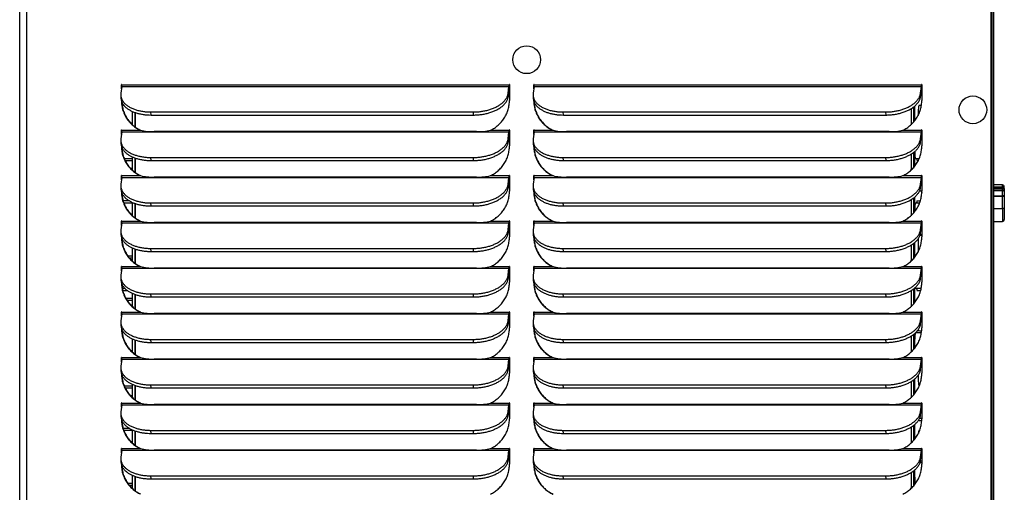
# Model space of a CAD drawing. Extents: x 737 to 849, y -111 to -28.
# Tile 13 of 19: x 785 to 800, y -62 to -55. Entities that reach past the tile are written whole.
import ezdxf

# ---------------------------------------------------------------- set-up
doc = ezdxf.new("R2010")
doc.units = 0
doc.header["$LTSCALE"] = 4
doc.header["$MEASUREMENT"] = 0
doc.layers.get('0').update_dxf_attribs({"linetype": 'CONTINUOUS'})
doc.styles.add('ROMANS', font='romans.shx')

msp = doc.modelspace()

# ---------------------------------------------------------------- linework, layer by layer
for p, q in [((799.66, -77.132), (799.66, -41.704)), ((799.665, -77.132), (799.665, -41.704)), ((799.674, -76.481), (799.674, -41.868)), ((799.7, -41.868), (799.7, -76.451)), ((799.665, -76.481), (799.665, -42.079)), ((799.67, -76.481), (799.67, -42.079)), ((784.7, -77.132), (784.7, -44.545)), ((784.81, -77.132), (784.81, -44.545)), ((799.7, -77.132), (799.7, -44.545)), ((786.271, -55.692), (786.258, -55.799)), ((786.271, -55.666), (786.266, -55.666)), ((786.266, -55.731), (786.266, -55.666)), ((786.271, -55.69), (786.271, -55.666)), ((786.271, -55.692), (792.236, -55.692)), ((786.272, -55.666), (792.237, -55.666)), ((792.223, -55.799), (792.236, -55.692)), ((792.226, -55.846), (792.223, -55.799)), ((792.226, -55.846), (792.239, -55.739)), ((792.242, -55.666), (792.237, -55.666)), ((792.243, -55.666), (792.243, -55.907)), ((792.622, -55.692), (792.608, -55.799)), ((792.622, -55.666), (792.617, -55.666)), ((792.617, -55.731), (792.617, -55.666)), ((792.622, -55.69), (792.622, -55.666)), ((792.622, -55.692), (798.587, -55.692)), ((792.623, -55.666), (798.588, -55.666)), ((798.574, -55.799), (798.587, -55.692)), ((798.576, -55.846), (798.574, -55.799)), ((798.576, -55.846), (798.59, -55.739)), ((798.582, -55.8), (798.594, -55.8)), ((798.593, -55.666), (798.588, -55.666)), ((798.594, -55.666), (798.594, -55.907)), ((786.257, -55.829), (786.26, -55.877)), ((786.285, -55.956), (786.273, -55.956)), ((792.607, -55.829), (792.61, -55.877)), ((786.307, -55.987), (786.277, -55.987)), ((786.434, -56.077), (786.434, -56.28)), ((786.473, -56.093), (786.473, -56.313)), ((786.476, -56.094), (786.476, -56.315)), ((786.723, -56.133), (786.72, -56.086)), ((786.72, -56.086), (791.689, -56.086)), ((791.692, -56.133), (791.689, -56.086)), ((793.074, -56.133), (793.071, -56.086)), ((793.071, -56.086), (798.04, -56.086)), ((798.043, -56.133), (798.04, -56.086)), ((798.428, -56.037), (798.428, -56.283)), ((798.467, -56.01), (798.467, -56.243)), ((798.483, -55.997), (798.483, -56.224)), ((798.588, -55.987), (798.551, -55.987)), ((786.723, -56.133), (791.692, -56.133)), ((793.074, -56.133), (798.043, -56.133)), ((786.271, -56.392), (786.258, -56.499)), ((786.271, -56.366), (786.266, -56.366)), ((786.266, -56.431), (786.266, -56.366)), ((786.271, -56.39), (786.271, -56.366)), ((786.271, -56.392), (792.236, -56.392)), ((786.272, -56.366), (786.558, -56.366)), ((786.558, -56.366), (786.563, -56.366)), ((791.738, -56.389), (786.769, -56.389)), ((791.951, -56.366), (792.237, -56.366)), ((792.223, -56.499), (792.236, -56.392)), ((792.242, -56.366), (792.237, -56.366)), ((792.243, -56.366), (792.243, -56.607)), ((792.622, -56.392), (792.608, -56.499)), ((792.622, -56.366), (792.617, -56.366)), ((792.617, -56.431), (792.617, -56.366)), ((792.622, -56.39), (792.622, -56.366)), ((792.622, -56.392), (798.587, -56.392)), ((792.623, -56.366), (792.909, -56.366)), ((792.909, -56.366), (792.914, -56.366)), ((798.089, -56.389), (793.12, -56.389)), ((798.302, -56.366), (798.588, -56.366)), ((798.574, -56.499), (798.587, -56.392)), ((798.593, -56.366), (798.588, -56.366)), ((798.594, -56.366), (798.594, -56.607)), ((786.257, -56.529), (786.26, -56.577)), ((792.226, -56.546), (792.223, -56.499)), ((792.226, -56.546), (792.239, -56.439)), ((792.607, -56.529), (792.61, -56.577)), ((798.576, -56.546), (798.574, -56.499)), ((798.576, -56.546), (798.59, -56.439)), ((798.594, -56.487), (798.584, -56.487)), ((798.467, -56.71), (798.467, -56.943)), ((798.483, -56.697), (798.483, -56.924)), ((786.309, -56.8), (786.434, -56.8)), ((786.323, -56.831), (786.434, -56.831)), ((786.434, -56.777), (786.434, -56.98)), ((786.473, -56.793), (786.473, -57.013)), ((786.476, -56.794), (786.476, -57.015)), ((786.723, -56.833), (786.72, -56.786)), ((786.72, -56.786), (791.689, -56.786)), ((786.723, -56.833), (791.692, -56.833)), ((791.692, -56.833), (791.689, -56.786)), ((793.074, -56.833), (793.071, -56.786)), ((793.071, -56.786), (798.04, -56.786)), ((793.074, -56.833), (798.043, -56.833)), ((798.043, -56.833), (798.04, -56.786)), ((798.428, -56.737), (798.428, -56.983)), ((798.497, -56.8), (798.556, -56.8)), ((786.434, -56.956), (786.41, -56.956)), ((786.271, -57.092), (786.258, -57.199)), ((786.271, -57.066), (786.266, -57.066)), ((786.266, -57.131), (786.266, -57.066)), ((786.271, -57.09), (786.271, -57.066)), ((786.271, -57.092), (792.236, -57.092)), ((786.272, -57.066), (786.558, -57.066)), ((786.558, -57.066), (786.563, -57.066)), ((791.738, -57.089), (786.769, -57.089)), ((791.951, -57.066), (792.237, -57.066)), ((792.223, -57.199), (792.236, -57.092)), ((792.226, -57.246), (792.239, -57.139)), ((792.242, -57.066), (792.237, -57.066)), ((792.243, -57.066), (792.243, -57.307)), ((792.622, -57.092), (792.608, -57.199)), ((792.622, -57.066), (792.617, -57.066)), ((792.617, -57.131), (792.617, -57.066)), ((792.622, -57.09), (792.622, -57.066)), ((792.622, -57.092), (798.587, -57.092)), ((792.623, -57.066), (792.909, -57.066)), ((792.909, -57.066), (792.914, -57.066)), ((798.089, -57.089), (793.12, -57.089)), ((798.302, -57.066), (798.588, -57.066)), ((798.574, -57.199), (798.587, -57.092)), ((798.576, -57.246), (798.59, -57.139)), ((798.593, -57.066), (798.588, -57.066)), ((798.594, -57.066), (798.594, -57.307)), ((786.257, -57.229), (786.26, -57.277)), ((792.226, -57.246), (792.223, -57.199)), ((792.607, -57.229), (792.61, -57.277)), ((798.561, -57.3), (798.594, -57.3)), ((798.576, -57.246), (798.574, -57.199)), ((799.835, -57.208), (799.7, -57.208)), ((799.7, -57.239), (799.835, -57.239)), ((799.835, -57.265), (799.7, -57.265)), ((799.7, -57.282), (799.835, -57.282)), ((799.835, -57.3), (799.7, -57.3)), ((799.835, -57.239), (799.835, -57.208)), ((799.835, -57.239), (799.835, -57.265)), ((799.835, -57.282), (799.835, -57.265)), ((799.865, -57.265), (799.835, -57.265)), ((799.835, -57.282), (799.835, -57.3)), ((799.835, -57.376), (799.835, -57.3)), ((799.865, -57.265), (799.865, -57.238)), ((799.865, -57.265), (799.865, -57.312)), ((799.865, -57.312), (799.865, -57.389)), ((786.392, -57.456), (786.293, -57.456)), ((798.428, -57.437), (798.428, -57.683)), ((798.467, -57.41), (798.467, -57.643)), ((798.483, -57.397), (798.483, -57.624)), ((799.7, -57.376), (799.835, -57.376)), ((799.835, -57.389), (799.7, -57.389)), ((799.835, -57.376), (799.835, -57.389)), ((799.835, -57.571), (799.835, -57.389)), ((799.865, -57.389), (799.835, -57.389)), ((799.865, -57.389), (799.865, -57.566)), ((786.434, -57.487), (786.304, -57.487)), ((786.434, -57.477), (786.434, -57.68)), ((786.473, -57.493), (786.473, -57.713)), ((786.476, -57.494), (786.476, -57.715)), ((786.723, -57.533), (786.72, -57.486)), ((786.72, -57.486), (791.689, -57.486)), ((786.723, -57.533), (791.692, -57.533)), ((791.692, -57.533), (791.689, -57.486)), ((793.074, -57.533), (793.071, -57.486)), ((793.071, -57.486), (798.04, -57.486)), ((793.074, -57.533), (798.043, -57.533)), ((798.043, -57.533), (798.04, -57.486)), ((798.561, -57.487), (798.497, -57.487)), ((799.7, -57.571), (799.835, -57.571)), ((799.835, -57.571), (799.835, -57.77)), ((799.865, -57.566), (799.865, -57.74)), ((786.271, -57.766), (786.266, -57.766)), ((786.266, -57.831), (786.266, -57.766)), ((786.271, -57.79), (786.271, -57.766)), ((786.272, -57.766), (786.558, -57.766)), ((786.558, -57.766), (786.563, -57.766)), ((791.951, -57.766), (792.237, -57.766)), ((792.242, -57.766), (792.237, -57.766)), ((792.243, -57.766), (792.243, -58.007)), ((792.622, -57.766), (792.617, -57.766)), ((792.617, -57.831), (792.617, -57.766)), ((792.622, -57.79), (792.622, -57.766)), ((792.623, -57.766), (792.909, -57.766)), ((792.909, -57.766), (792.914, -57.766)), ((798.302, -57.766), (798.588, -57.766)), ((798.593, -57.766), (798.588, -57.766)), ((798.594, -57.766), (798.594, -58.007)), ((799.7, -57.77), (799.835, -57.77)), ((786.257, -57.929), (786.26, -57.977)), ((786.271, -57.792), (786.258, -57.899)), ((786.271, -57.792), (792.236, -57.792)), ((791.738, -57.789), (786.769, -57.789)), ((792.223, -57.899), (792.236, -57.792)), ((792.226, -57.946), (792.223, -57.899)), ((792.226, -57.946), (792.239, -57.839)), ((792.607, -57.929), (792.61, -57.977)), ((792.622, -57.792), (792.608, -57.899)), ((792.622, -57.792), (798.587, -57.792)), ((798.089, -57.789), (793.12, -57.789)), ((798.574, -57.899), (798.587, -57.792)), ((798.576, -57.946), (798.574, -57.899)), ((798.576, -57.946), (798.59, -57.839)), ((798.593, -57.8), (798.594, -57.8)), ((798.594, -57.987), (798.566, -57.987)), ((786.434, -58.177), (786.434, -58.38)), ((786.473, -58.193), (786.473, -58.413)), ((786.476, -58.194), (786.476, -58.415)), ((786.723, -58.233), (786.72, -58.186)), ((786.72, -58.186), (791.689, -58.186)), ((786.723, -58.233), (791.692, -58.233)), ((791.692, -58.233), (791.689, -58.186)), ((793.074, -58.233), (793.071, -58.186)), ((793.071, -58.186), (798.04, -58.186)), ((793.074, -58.233), (798.043, -58.233)), ((798.043, -58.233), (798.04, -58.186)), ((798.428, -58.137), (798.428, -58.383)), ((798.467, -58.11), (798.467, -58.343)), ((798.483, -58.097), (798.483, -58.324)), ((786.364, -58.3), (786.434, -58.3)), ((786.388, -58.331), (786.434, -58.331)), ((786.271, -58.492), (786.258, -58.599)), ((786.271, -58.466), (786.266, -58.466)), ((786.266, -58.531), (786.266, -58.466)), ((786.271, -58.49), (786.271, -58.466)), ((786.271, -58.492), (792.236, -58.492)), ((786.272, -58.466), (786.558, -58.466)), ((786.558, -58.466), (786.563, -58.466)), ((791.738, -58.489), (786.769, -58.489)), ((791.951, -58.466), (792.237, -58.466)), ((792.223, -58.599), (792.236, -58.492)), ((792.242, -58.466), (792.237, -58.466)), ((792.243, -58.466), (792.243, -58.707)), ((792.622, -58.492), (792.608, -58.599)), ((792.622, -58.466), (792.617, -58.466)), ((792.617, -58.531), (792.617, -58.466)), ((792.622, -58.49), (792.622, -58.466)), ((792.622, -58.492), (798.587, -58.492)), ((792.623, -58.466), (792.909, -58.466)), ((792.909, -58.466), (792.914, -58.466)), ((798.089, -58.489), (793.12, -58.489)), ((798.302, -58.466), (798.588, -58.466)), ((798.574, -58.599), (798.587, -58.492)), ((798.593, -58.466), (798.588, -58.466)), ((798.594, -58.487), (798.593, -58.487)), ((798.594, -58.466), (798.594, -58.707)), ((786.257, -58.629), (786.26, -58.677)), ((792.226, -58.646), (792.223, -58.599)), ((792.226, -58.646), (792.239, -58.539)), ((792.607, -58.629), (792.61, -58.677)), ((798.576, -58.646), (798.574, -58.599)), ((798.576, -58.646), (798.59, -58.539)), ((786.28, -58.8), (786.318, -58.8)), ((786.286, -58.831), (786.354, -58.831)), ((798.428, -58.837), (798.428, -59.083)), ((798.467, -58.81), (798.467, -59.043)), ((798.483, -58.797), (798.483, -59.024)), ((798.497, -58.8), (798.586, -58.8)), ((786.434, -58.956), (786.336, -58.956)), ((786.434, -58.987), (786.355, -58.987)), ((786.434, -58.877), (786.434, -59.08)), ((786.473, -58.893), (786.473, -59.113)), ((786.476, -58.894), (786.476, -59.115)), ((786.723, -58.933), (786.72, -58.886)), ((786.72, -58.886), (791.689, -58.886)), ((786.723, -58.933), (791.692, -58.933)), ((791.692, -58.933), (791.689, -58.886)), ((793.074, -58.933), (793.071, -58.886)), ((793.071, -58.886), (798.04, -58.886)), ((793.074, -58.933), (798.043, -58.933)), ((798.043, -58.933), (798.04, -58.886)), ((786.271, -59.192), (786.258, -59.299)), ((786.271, -59.166), (786.266, -59.166)), ((786.266, -59.231), (786.266, -59.166)), ((786.271, -59.19), (786.271, -59.166)), ((786.271, -59.192), (792.236, -59.192)), ((786.272, -59.166), (786.558, -59.166)), ((786.558, -59.166), (786.563, -59.166)), ((791.738, -59.189), (786.769, -59.189)), ((791.951, -59.166), (792.237, -59.166)), ((792.223, -59.299), (792.236, -59.192)), ((792.226, -59.346), (792.239, -59.239)), ((792.242, -59.166), (792.237, -59.166)), ((792.243, -59.166), (792.243, -59.407)), ((792.622, -59.192), (792.608, -59.299)), ((792.622, -59.166), (792.617, -59.166)), ((792.617, -59.231), (792.617, -59.166)), ((792.622, -59.19), (792.622, -59.166)), ((792.622, -59.192), (798.587, -59.192)), ((792.623, -59.166), (792.909, -59.166)), ((792.909, -59.166), (792.914, -59.166)), ((798.089, -59.189), (793.12, -59.189)), ((798.302, -59.166), (798.588, -59.166)), ((798.574, -59.299), (798.587, -59.192)), ((798.576, -59.346), (798.59, -59.239)), ((798.593, -59.166), (798.588, -59.166)), ((798.594, -59.166), (798.594, -59.407)), ((786.257, -59.329), (786.26, -59.377)), ((792.226, -59.346), (792.223, -59.299)), ((792.607, -59.329), (792.61, -59.377)), ((798.576, -59.346), (798.574, -59.299)), ((798.582, -59.3), (798.594, -59.3)), ((786.285, -59.456), (786.273, -59.456)), ((786.307, -59.487), (786.277, -59.487)), ((786.434, -59.577), (786.434, -59.78)), ((786.473, -59.593), (786.473, -59.813)), ((786.476, -59.594), (786.476, -59.815)), ((786.723, -59.633), (786.72, -59.586)), ((786.72, -59.586), (791.689, -59.586)), ((791.692, -59.633), (791.689, -59.586)), ((793.074, -59.633), (793.071, -59.586)), ((793.071, -59.586), (798.04, -59.586)), ((798.043, -59.633), (798.04, -59.586)), ((798.428, -59.537), (798.428, -59.783)), ((798.467, -59.51), (798.467, -59.743)), ((798.483, -59.497), (798.483, -59.724)), ((798.588, -59.487), (798.497, -59.487)), ((786.723, -59.633), (791.692, -59.633)), ((793.074, -59.633), (798.043, -59.633)), ((786.271, -59.892), (786.258, -59.999)), ((786.271, -59.866), (786.266, -59.866)), ((786.266, -59.931), (786.266, -59.866)), ((786.271, -59.89), (786.271, -59.866)), ((786.271, -59.892), (792.236, -59.892)), ((786.272, -59.866), (786.558, -59.866)), ((786.558, -59.866), (786.563, -59.866)), ((791.738, -59.889), (786.769, -59.889)), ((791.951, -59.866), (792.237, -59.866)), ((792.223, -59.999), (792.236, -59.892)), ((792.242, -59.866), (792.237, -59.866)), ((792.243, -59.866), (792.243, -60.107)), ((792.622, -59.892), (792.608, -59.999)), ((792.622, -59.866), (792.617, -59.866)), ((792.617, -59.931), (792.617, -59.866)), ((792.622, -59.89), (792.622, -59.866)), ((792.622, -59.892), (798.587, -59.892)), ((792.623, -59.866), (792.909, -59.866)), ((792.909, -59.866), (792.914, -59.866)), ((798.089, -59.889), (793.12, -59.889)), ((798.302, -59.866), (798.588, -59.866)), ((798.574, -59.999), (798.587, -59.892)), ((798.593, -59.866), (798.588, -59.866)), ((798.594, -59.866), (798.594, -60.107)), ((786.257, -60.029), (786.26, -60.077)), ((792.226, -60.046), (792.223, -59.999)), ((792.226, -60.046), (792.239, -59.939)), ((792.607, -60.029), (792.61, -60.077)), ((798.576, -60.046), (798.574, -59.999)), ((798.576, -60.046), (798.59, -59.939)), ((798.594, -59.987), (798.584, -59.987)), ((798.483, -60.197), (798.483, -60.424)), ((786.309, -60.3), (786.434, -60.3)), ((786.323, -60.331), (786.434, -60.331)), ((786.434, -60.277), (786.434, -60.48)), ((786.473, -60.293), (786.473, -60.513)), ((786.476, -60.294), (786.476, -60.515)), ((786.723, -60.333), (786.72, -60.286)), ((786.72, -60.286), (791.689, -60.286)), ((786.723, -60.333), (791.692, -60.333)), ((791.692, -60.333), (791.689, -60.286)), ((793.074, -60.333), (793.071, -60.286)), ((793.071, -60.286), (798.04, -60.286)), ((793.074, -60.333), (798.043, -60.333)), ((798.043, -60.333), (798.04, -60.286)), ((798.428, -60.237), (798.428, -60.483)), ((798.467, -60.21), (798.467, -60.443)), ((798.551, -60.3), (798.556, -60.3)), ((786.434, -60.456), (786.41, -60.456)), ((786.271, -60.592), (786.258, -60.699)), ((786.271, -60.566), (786.266, -60.566)), ((786.266, -60.631), (786.266, -60.566)), ((786.271, -60.59), (786.271, -60.566)), ((786.271, -60.592), (792.236, -60.592)), ((786.272, -60.566), (786.558, -60.566)), ((786.558, -60.566), (786.563, -60.566)), ((791.738, -60.589), (786.769, -60.589)), ((791.951, -60.566), (792.237, -60.566)), ((792.223, -60.699), (792.236, -60.592)), ((792.226, -60.746), (792.239, -60.639)), ((792.242, -60.566), (792.237, -60.566)), ((792.243, -60.566), (792.243, -60.807)), ((792.622, -60.592), (792.608, -60.699)), ((792.622, -60.566), (792.617, -60.566)), ((792.617, -60.631), (792.617, -60.566)), ((792.622, -60.59), (792.622, -60.566)), ((792.622, -60.592), (798.587, -60.592)), ((792.623, -60.566), (792.909, -60.566)), ((792.909, -60.566), (792.914, -60.566)), ((798.089, -60.589), (793.12, -60.589)), ((798.302, -60.566), (798.588, -60.566)), ((798.574, -60.699), (798.587, -60.592)), ((798.576, -60.746), (798.59, -60.639)), ((798.593, -60.566), (798.588, -60.566)), ((798.594, -60.566), (798.594, -60.807)), ((786.257, -60.729), (786.26, -60.777)), ((792.226, -60.746), (792.223, -60.699)), ((792.607, -60.729), (792.61, -60.777)), ((798.561, -60.8), (798.594, -60.8)), ((798.576, -60.746), (798.574, -60.699)), ((786.392, -60.956), (786.293, -60.956)), ((798.428, -60.937), (798.428, -61.183)), ((798.467, -60.91), (798.467, -61.143)), ((798.483, -60.897), (798.483, -61.124)), ((786.434, -60.987), (786.304, -60.987)), ((786.434, -60.977), (786.434, -61.18)), ((786.473, -60.993), (786.473, -61.213)), ((786.476, -60.994), (786.476, -61.215)), ((786.723, -61.033), (786.72, -60.986)), ((786.72, -60.986), (791.689, -60.986)), ((786.723, -61.033), (791.692, -61.033)), ((791.692, -61.033), (791.689, -60.986)), ((793.074, -61.033), (793.071, -60.986)), ((793.071, -60.986), (798.04, -60.986)), ((793.074, -61.033), (798.043, -61.033)), ((798.043, -61.033), (798.04, -60.986)), ((798.561, -60.987), (798.551, -60.987)), ((786.271, -61.292), (786.258, -61.399)), ((786.271, -61.266), (786.266, -61.266)), ((786.266, -61.331), (786.266, -61.266)), ((786.271, -61.29), (786.271, -61.266)), ((786.271, -61.292), (792.236, -61.292)), ((786.272, -61.266), (786.558, -61.266)), ((786.558, -61.266), (786.563, -61.266)), ((791.738, -61.289), (786.769, -61.289)), ((791.951, -61.266), (792.237, -61.266)), ((792.223, -61.399), (792.236, -61.292)), ((792.226, -61.446), (792.223, -61.399)), ((792.226, -61.446), (792.239, -61.339)), ((792.242, -61.266), (792.237, -61.266)), ((792.243, -61.266), (792.243, -61.507)), ((792.622, -61.292), (792.608, -61.399)), ((792.622, -61.266), (792.617, -61.266)), ((792.617, -61.331), (792.617, -61.266)), ((792.622, -61.29), (792.622, -61.266)), ((792.622, -61.292), (798.587, -61.292)), ((792.623, -61.266), (792.909, -61.266)), ((792.909, -61.266), (792.914, -61.266)), ((798.089, -61.289), (793.12, -61.289)), ((798.302, -61.266), (798.588, -61.266)), ((798.574, -61.399), (798.587, -61.292)), ((798.576, -61.446), (798.574, -61.399)), ((798.576, -61.446), (798.59, -61.339)), ((798.593, -61.266), (798.588, -61.266)), ((798.593, -61.3), (798.594, -61.3)), ((798.594, -61.266), (798.594, -61.507)), ((786.257, -61.429), (786.26, -61.477)), ((792.607, -61.429), (792.61, -61.477)), ((798.594, -61.487), (798.566, -61.487)), ((786.434, -61.677), (786.434, -61.88)), ((786.473, -61.693), (786.473, -61.913)), ((786.476, -61.694), (786.476, -61.915)), ((786.723, -61.733), (786.72, -61.686)), ((786.72, -61.686), (791.689, -61.686)), ((791.692, -61.733), (791.689, -61.686)), ((793.074, -61.733), (793.071, -61.686)), ((793.071, -61.686), (798.04, -61.686)), ((798.043, -61.733), (798.04, -61.686)), ((798.428, -61.637), (798.428, -61.883)), ((798.467, -61.61), (798.467, -61.843)), ((798.483, -61.597), (798.483, -61.824)), ((786.364, -61.8), (786.434, -61.8)), ((786.388, -61.831), (786.434, -61.831)), ((786.723, -61.733), (791.692, -61.733)), ((793.074, -61.733), (798.043, -61.733)), ((798.497, -61.8), (798.502, -61.8))]:
    msp.add_line(p, q)
for centre, radius, start, end in [((786.752, -55.563), 0.826, 256.4216, 271.2016), ((791.757, -55.56), 0.829, 268.7159, 283.5592), ((793.103, -55.563), 0.826, 256.4216, 271.2016), ((798.108, -55.56), 0.829, 268.7159, 283.5592), ((786.752, -56.263), 0.826, 256.4216, 271.2016), ((791.757, -56.26), 0.829, 268.7159, 283.5592), ((793.103, -56.263), 0.826, 256.4216, 271.2016), ((798.108, -56.26), 0.829, 268.7159, 283.5592), ((799.835, -57.238), 0.03, 0, 90), ((799.835, -57.312), 0.03, 0, 90), ((786.752, -56.963), 0.826, 256.4216, 271.2016), ((791.757, -56.96), 0.829, 268.7159, 283.5592), ((793.103, -56.963), 0.826, 256.4216, 271.2016), ((798.108, -56.96), 0.829, 268.7159, 283.5592), ((799.835, -57.74), 0.03, 270, 0), ((786.752, -57.663), 0.826, 256.4216, 271.2016), ((791.757, -57.66), 0.829, 268.7159, 283.5592), ((793.103, -57.663), 0.826, 256.4216, 271.2016), ((798.108, -57.66), 0.829, 268.7159, 283.5592), ((786.752, -58.363), 0.826, 256.4216, 271.2016), ((791.757, -58.36), 0.829, 268.7159, 283.5592), ((793.103, -58.363), 0.826, 256.4216, 271.2016), ((798.108, -58.36), 0.829, 268.7159, 283.5592), ((786.752, -59.063), 0.826, 256.4216, 271.2016), ((791.757, -59.06), 0.829, 268.7159, 283.5592), ((793.103, -59.063), 0.826, 256.4216, 271.2016), ((798.108, -59.06), 0.829, 268.7159, 283.5592), ((786.752, -59.763), 0.826, 256.4216, 271.2016), ((791.757, -59.76), 0.829, 268.7159, 283.5592), ((793.103, -59.763), 0.826, 256.4216, 271.2016), ((798.108, -59.76), 0.829, 268.7159, 283.5592), ((786.752, -60.463), 0.826, 256.4216, 271.2016), ((791.757, -60.46), 0.829, 268.7159, 283.5592), ((793.103, -60.463), 0.826, 256.4216, 271.2016), ((798.108, -60.46), 0.829, 268.7159, 283.5592)]:
    msp.add_arc(centre, radius, start, end)
for centre in [(792.508, -55.282), (799.381, -56.053)]:
    msp.add_ellipse(centre, major_axis=(0, 0.214), ratio=0.996195)
for points, weights in [([(786.258, -55.799), (786.222, -56.086), (786.72, -56.086)], [1, 0.707106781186, 1]), ([(786.272, -55.665), (786.271, -55.666), (786.271, -55.666)], [1, 0.960657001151, 1]), ([(786.271, -55.692), (786.272, -55.683), (786.272, -55.666)], [1, 0.887010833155, 1]), ([(791.689, -56.086), (792.187, -56.086), (792.223, -55.799)], [1, 0.707106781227, 1]), ([(792.236, -55.692), (792.237, -55.683), (792.237, -55.666)], [1, 0.887010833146, 1]), ([(792.239, -55.739), (792.242, -55.713), (792.242, -55.666)], [1, 0.88701083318, 1]), ([(792.243, -55.665), (792.242, -55.666), (792.242, -55.666)], [1, 0.960657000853, 1]), ([(792.608, -55.799), (792.573, -56.086), (793.071, -56.086)], [1, 0.707106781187, 1]), ([(792.622, -55.665), (792.622, -55.666), (792.622, -55.666)], [1, 0.960657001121, 1]), ([(792.622, -55.692), (792.623, -55.683), (792.623, -55.666)], [1, 0.887010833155, 1]), ([(798.04, -56.086), (798.538, -56.086), (798.574, -55.799)], [1, 0.707106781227, 1]), ([(798.587, -55.692), (798.588, -55.683), (798.588, -55.666)], [1, 0.887010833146, 1]), ([(798.59, -55.739), (798.593, -55.713), (798.593, -55.666)], [1, 0.88701083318, 1]), ([(798.594, -55.665), (798.593, -55.666), (798.593, -55.666)], [1, 0.960657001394, 1]), ([(786.26, -55.877), (786.275, -56.133), (786.723, -56.133)], [1, 0.743706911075, 1]), ([(786.266, -55.907), (786.266, -56.23), (786.558, -56.366)], [1, 0.842877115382, 1]), ([(786.272, -55.93), (786.285, -56.237), (786.563, -56.366)], [1, 0.854609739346, 1]), ([(791.692, -56.133), (792.19, -56.133), (792.226, -55.846)], [1, 0.707106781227, 1]), ([(791.951, -56.366), (792.243, -56.23), (792.243, -55.907)], [1, 0.842877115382, 1]), ([(792.61, -55.877), (792.626, -56.133), (793.074, -56.133)], [1, 0.743706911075, 1]), ([(792.617, -55.907), (792.617, -56.23), (792.909, -56.366)], [1, 0.842877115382, 1]), ([(792.622, -55.93), (792.636, -56.237), (792.914, -56.366)], [1, 0.854609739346, 1]), ([(798.043, -56.133), (798.541, -56.133), (798.576, -55.846)], [1, 0.707106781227, 1]), ([(798.302, -56.366), (798.594, -56.23), (798.594, -55.907)], [1, 0.842877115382, 1]), ([(798.551, -55.987), (798.538, -55.987), (798.538, -56.14)], [1, 0.714537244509, 1]), ([(798.551, -55.987), (798.538, -55.987), (798.538, -56.14)], [1, 0.714537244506, 1]), ([(786.272, -56.365), (786.271, -56.366), (786.271, -56.366)], [1, 0.960657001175, 1]), ([(786.271, -56.392), (786.272, -56.383), (786.272, -56.366)], [1, 0.887010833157, 1]), ([(792.236, -56.392), (792.237, -56.383), (792.237, -56.366)], [1, 0.887010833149, 1]), ([(792.239, -56.439), (792.242, -56.413), (792.242, -56.366)], [1, 0.887010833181, 1]), ([(792.243, -56.365), (792.242, -56.366), (792.242, -56.366)], [1, 0.960657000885, 1]), ([(792.622, -56.365), (792.622, -56.366), (792.622, -56.366)], [1, 0.960657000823, 1]), ([(792.622, -56.392), (792.623, -56.383), (792.623, -56.366)], [1, 0.887010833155, 1]), ([(798.587, -56.392), (798.588, -56.383), (798.588, -56.366)], [1, 0.887010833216, 1]), ([(798.59, -56.439), (798.593, -56.413), (798.593, -56.366)], [1, 0.88701083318, 1]), ([(798.594, -56.365), (798.593, -56.366), (798.593, -56.366)], [1, 0.96065700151, 1]), ([(786.258, -56.499), (786.222, -56.786), (786.72, -56.786)], [1, 0.707106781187, 1]), ([(791.689, -56.786), (792.187, -56.786), (792.223, -56.499)], [1, 0.707106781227, 1]), ([(791.692, -56.833), (792.19, -56.833), (792.226, -56.546)], [1, 0.707106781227, 1]), ([(792.608, -56.499), (792.573, -56.786), (793.071, -56.786)], [1, 0.707106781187, 1]), ([(798.04, -56.786), (798.538, -56.786), (798.574, -56.499)], [1, 0.707106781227, 1]), ([(798.043, -56.833), (798.541, -56.833), (798.576, -56.546)], [1, 0.707106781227, 1]), ([(786.26, -56.577), (786.275, -56.833), (786.723, -56.833)], [1, 0.743706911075, 1]), ([(786.266, -56.607), (786.266, -56.93), (786.558, -57.066)], [1, 0.842877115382, 1]), ([(786.272, -56.63), (786.285, -56.937), (786.563, -57.066)], [1, 0.854609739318, 1]), ([(791.951, -57.066), (792.243, -56.93), (792.243, -56.607)], [1, 0.842877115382, 1]), ([(792.61, -56.577), (792.626, -56.833), (793.074, -56.833)], [1, 0.743706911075, 1]), ([(792.617, -56.607), (792.617, -56.93), (792.909, -57.066)], [1, 0.842877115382, 1]), ([(792.622, -56.63), (792.636, -56.937), (792.914, -57.066)], [1, 0.854609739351, 1]), ([(798.302, -57.066), (798.594, -56.93), (798.594, -56.607)], [1, 0.842877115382, 1]), ([(798.484, -56.697), (798.487, -56.8), (798.497, -56.8)], [1, 0.81896982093, 1]), ([(798.484, -56.697), (798.487, -56.8), (798.497, -56.8)], [1, 0.818969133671, 1]), ([(798.513, -56.8), (798.517, -56.831), (798.522, -56.831)], [1, 0.957427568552, 1]), ([(786.272, -57.065), (786.271, -57.066), (786.271, -57.066)], [1, 0.960657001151, 1]), ([(786.271, -57.092), (786.272, -57.083), (786.272, -57.066)], [1, 0.887010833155, 1]), ([(792.236, -57.092), (792.237, -57.083), (792.237, -57.066)], [1, 0.887010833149, 1]), ([(792.239, -57.139), (792.242, -57.113), (792.242, -57.066)], [1, 0.887010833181, 1]), ([(792.243, -57.065), (792.242, -57.066), (792.242, -57.066)], [1, 0.960657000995, 1]), ([(792.622, -57.065), (792.622, -57.066), (792.622, -57.066)], [1, 0.960657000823, 1]), ([(792.622, -57.092), (792.623, -57.083), (792.623, -57.066)], [1, 0.887010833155, 1]), ([(798.587, -57.092), (798.588, -57.083), (798.588, -57.066)], [1, 0.887010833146, 1]), ([(798.59, -57.139), (798.593, -57.113), (798.593, -57.066)], [1, 0.887010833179, 1]), ([(798.594, -57.065), (798.593, -57.066), (798.593, -57.066)], [1, 0.960657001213, 1]), ([(786.258, -57.199), (786.222, -57.486), (786.72, -57.486)], [1, 0.707106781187, 1]), ([(786.26, -57.277), (786.275, -57.533), (786.723, -57.533)], [1, 0.743706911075, 1]), ([(786.266, -57.307), (786.266, -57.63), (786.558, -57.766)], [1, 0.842877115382, 1]), ([(791.689, -57.486), (792.187, -57.486), (792.223, -57.199)], [1, 0.707106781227, 1]), ([(791.692, -57.533), (792.19, -57.533), (792.226, -57.246)], [1, 0.707106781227, 1]), ([(791.951, -57.766), (792.243, -57.63), (792.243, -57.307)], [1, 0.842877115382, 1]), ([(792.608, -57.199), (792.573, -57.486), (793.071, -57.486)], [1, 0.707106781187, 1]), ([(792.61, -57.277), (792.626, -57.533), (793.074, -57.533)], [1, 0.743706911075, 1]), ([(792.617, -57.307), (792.617, -57.63), (792.909, -57.766)], [1, 0.842877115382, 1]), ([(798.04, -57.486), (798.538, -57.486), (798.574, -57.199)], [1, 0.707106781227, 1]), ([(798.043, -57.533), (798.541, -57.533), (798.576, -57.246)], [1, 0.707106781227, 1]), ([(798.302, -57.766), (798.594, -57.63), (798.594, -57.307)], [1, 0.842877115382, 1]), ([(798.588, -57.3), (798.591, -57.319), (798.594, -57.327)], [1, 0.982493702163, 1]), ([(799.865, -57.265), (799.865, -57.239), (799.835, -57.239)], [1, 0.707106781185, 1]), ([(799.865, -57.312), (799.865, -57.3), (799.835, -57.3)], [1, 0.707106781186, 1]), ([(786.272, -57.33), (786.285, -57.637), (786.563, -57.766)], [1, 0.854609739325, 1]), ([(792.622, -57.33), (792.636, -57.637), (792.914, -57.766)], [1, 0.854609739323, 1]), ([(798.522, -57.456), (798.517, -57.456), (798.513, -57.487)], [1, 0.957426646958, 1]), ([(799.865, -57.389), (799.865, -57.376), (799.835, -57.376)], [1, 0.707106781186, 1]), ([(798.497, -57.487), (798.485, -57.487), (798.483, -57.624)], [1, 0.749712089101, 1]), ([(798.497, -57.487), (798.485, -57.487), (798.483, -57.624)], [1, 0.749712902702, 1]), ([(786.272, -57.765), (786.271, -57.766), (786.271, -57.766)], [1, 0.960657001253, 1]), ([(786.271, -57.792), (786.272, -57.783), (786.272, -57.766)], [1, 0.887010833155, 1]), ([(792.236, -57.792), (792.237, -57.783), (792.237, -57.766)], [1, 0.887010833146, 1]), ([(792.239, -57.839), (792.242, -57.813), (792.242, -57.766)], [1, 0.887010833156, 1]), ([(792.243, -57.765), (792.242, -57.766), (792.242, -57.766)], [1, 0.960657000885, 1]), ([(792.622, -57.765), (792.622, -57.766), (792.622, -57.766)], [1, 0.960657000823, 1]), ([(792.622, -57.792), (792.623, -57.783), (792.623, -57.766)], [1, 0.887010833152, 1]), ([(798.587, -57.792), (798.588, -57.783), (798.588, -57.766)], [1, 0.887010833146, 1]), ([(798.59, -57.839), (798.593, -57.813), (798.593, -57.766)], [1, 0.887010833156, 1]), ([(798.594, -57.765), (798.593, -57.766), (798.593, -57.766)], [1, 0.960657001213, 1]), ([(786.258, -57.899), (786.222, -58.186), (786.72, -58.186)], [1, 0.707106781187, 1]), ([(791.689, -58.186), (792.187, -58.186), (792.223, -57.899)], [1, 0.707106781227, 1]), ([(792.608, -57.899), (792.573, -58.186), (793.071, -58.186)], [1, 0.707106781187, 1]), ([(798.04, -58.186), (798.538, -58.186), (798.574, -57.899)], [1, 0.707106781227, 1]), ([(786.26, -57.977), (786.275, -58.233), (786.723, -58.233)], [1, 0.743706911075, 1]), ([(786.266, -58.007), (786.266, -58.33), (786.558, -58.466)], [1, 0.842877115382, 1]), ([(786.272, -58.03), (786.285, -58.337), (786.563, -58.466)], [1, 0.854609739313, 1]), ([(791.692, -58.233), (792.19, -58.233), (792.226, -57.946)], [1, 0.707106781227, 1]), ([(791.951, -58.466), (792.243, -58.33), (792.243, -58.007)], [1, 0.842877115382, 1]), ([(792.61, -57.977), (792.626, -58.233), (793.074, -58.233)], [1, 0.743706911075, 1]), ([(792.617, -58.007), (792.617, -58.33), (792.909, -58.466)], [1, 0.842877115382, 1]), ([(792.622, -58.03), (792.636, -58.337), (792.914, -58.466)], [1, 0.854609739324, 1]), ([(798.043, -58.233), (798.541, -58.233), (798.576, -57.946)], [1, 0.707106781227, 1]), ([(798.302, -58.466), (798.594, -58.33), (798.594, -58.007)], [1, 0.842877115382, 1]), ([(798.541, -58.034), (798.533, -58.129), (798.54, -58.235)], [1, 0.765732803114, 1]), ([(798.541, -58.034), (798.533, -58.129), (798.54, -58.235)], [1, 0.765732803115, 1]), ([(798.594, -57.959), (798.591, -57.966), (798.588, -57.987)], [1, 0.980636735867, 1]), ([(786.272, -58.465), (786.271, -58.466), (786.271, -58.466)], [1, 0.960657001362, 1]), ([(786.271, -58.492), (786.272, -58.483), (786.272, -58.466)], [1, 0.887010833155, 1]), ([(792.236, -58.492), (792.237, -58.483), (792.237, -58.466)], [1, 0.887010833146, 1]), ([(792.239, -58.539), (792.242, -58.513), (792.242, -58.466)], [1, 0.88701083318, 1]), ([(792.243, -58.465), (792.242, -58.466), (792.242, -58.466)], [1, 0.960657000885, 1]), ([(792.622, -58.465), (792.622, -58.466), (792.622, -58.466)], [1, 0.960657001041, 1]), ([(792.622, -58.492), (792.623, -58.483), (792.623, -58.466)], [1, 0.887010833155, 1]), ([(798.587, -58.492), (798.588, -58.483), (798.588, -58.466)], [1, 0.887010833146, 1]), ([(798.59, -58.539), (798.593, -58.513), (798.593, -58.466)], [1, 0.88701083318, 1]), ([(798.594, -58.465), (798.593, -58.466), (798.593, -58.466)], [1, 0.960657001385, 1]), ([(786.258, -58.599), (786.222, -58.886), (786.72, -58.886)], [1, 0.707106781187, 1]), ([(786.26, -58.677), (786.275, -58.933), (786.723, -58.933)], [1, 0.743706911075, 1]), ([(791.689, -58.886), (792.187, -58.886), (792.223, -58.599)], [1, 0.707106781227, 1]), ([(791.692, -58.933), (792.19, -58.933), (792.226, -58.646)], [1, 0.707106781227, 1]), ([(792.608, -58.599), (792.573, -58.886), (793.071, -58.886)], [1, 0.707106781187, 1]), ([(792.61, -58.677), (792.626, -58.933), (793.074, -58.933)], [1, 0.743706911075, 1]), ([(798.04, -58.886), (798.538, -58.886), (798.574, -58.599)], [1, 0.707106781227, 1]), ([(798.043, -58.933), (798.541, -58.933), (798.576, -58.646)], [1, 0.707106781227, 1]), ([(786.266, -58.707), (786.266, -59.03), (786.558, -59.166)], [1, 0.842877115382, 1]), ([(786.272, -58.73), (786.285, -59.037), (786.563, -59.166)], [1, 0.854609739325, 1]), ([(791.951, -59.166), (792.243, -59.03), (792.243, -58.707)], [1, 0.842877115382, 1]), ([(792.617, -58.707), (792.617, -59.03), (792.909, -59.166)], [1, 0.842877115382, 1]), ([(792.622, -58.73), (792.636, -59.037), (792.914, -59.166)], [1, 0.854609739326, 1]), ([(798.302, -59.166), (798.594, -59.03), (798.594, -58.707)], [1, 0.842877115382, 1]), ([(798.492, -58.79), (798.494, -58.8), (798.497, -58.8)], [1, 0.984127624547, 1]), ([(798.492, -58.79), (798.494, -58.8), (798.497, -58.8)], [1, 0.984127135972, 1]), ([(798.513, -58.8), (798.517, -58.831), (798.522, -58.831)], [1, 0.957427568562, 1]), ([(786.272, -59.165), (786.271, -59.166), (786.271, -59.166)], [1, 0.960657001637, 1]), ([(786.271, -59.192), (786.272, -59.183), (786.272, -59.166)], [1, 0.887010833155, 1]), ([(792.236, -59.192), (792.237, -59.183), (792.237, -59.166)], [1, 0.887010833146, 1]), ([(792.239, -59.239), (792.242, -59.213), (792.242, -59.166)], [1, 0.887010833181, 1]), ([(792.243, -59.165), (792.242, -59.166), (792.242, -59.166)], [1, 0.960657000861, 1]), ([(792.622, -59.165), (792.622, -59.166), (792.622, -59.166)], [1, 0.960657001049, 1]), ([(792.622, -59.192), (792.623, -59.183), (792.623, -59.166)], [1, 0.887010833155, 1]), ([(798.587, -59.192), (798.588, -59.183), (798.588, -59.166)], [1, 0.887010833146, 1]), ([(798.59, -59.239), (798.593, -59.213), (798.593, -59.166)], [1, 0.88701083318, 1]), ([(798.594, -59.165), (798.593, -59.166), (798.593, -59.166)], [1, 0.960657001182, 1]), ([(786.258, -59.299), (786.222, -59.586), (786.72, -59.586)], [1, 0.707106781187, 1]), ([(786.26, -59.377), (786.275, -59.633), (786.723, -59.633)], [1, 0.743706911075, 1]), ([(786.266, -59.407), (786.266, -59.73), (786.558, -59.866)], [1, 0.842877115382, 1]), ([(786.272, -59.43), (786.285, -59.737), (786.563, -59.866)], [1, 0.854609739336, 1]), ([(791.689, -59.586), (792.187, -59.586), (792.223, -59.299)], [1, 0.707106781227, 1]), ([(791.692, -59.633), (792.19, -59.633), (792.226, -59.346)], [1, 0.707106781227, 1]), ([(791.951, -59.866), (792.243, -59.73), (792.243, -59.407)], [1, 0.842877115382, 1]), ([(792.608, -59.299), (792.573, -59.586), (793.071, -59.586)], [1, 0.707106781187, 1]), ([(792.61, -59.377), (792.626, -59.633), (793.074, -59.633)], [1, 0.743706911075, 1]), ([(792.617, -59.407), (792.617, -59.73), (792.909, -59.866)], [1, 0.842877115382, 1]), ([(792.622, -59.43), (792.636, -59.737), (792.914, -59.866)], [1, 0.85460973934, 1]), ([(798.04, -59.586), (798.538, -59.586), (798.574, -59.299)], [1, 0.707106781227, 1]), ([(798.043, -59.633), (798.541, -59.633), (798.576, -59.346)], [1, 0.707106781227, 1]), ([(798.302, -59.866), (798.594, -59.73), (798.594, -59.407)], [1, 0.842877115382, 1]), ([(798.588, -59.3), (798.591, -59.32), (798.594, -59.327)], [1, 0.980636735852, 1]), ([(786.272, -59.865), (786.271, -59.866), (786.271, -59.866)], [1, 0.960657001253, 1]), ([(786.271, -59.892), (786.272, -59.883), (786.272, -59.866)], [1, 0.887010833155, 1]), ([(792.236, -59.892), (792.237, -59.883), (792.237, -59.866)], [1, 0.887010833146, 1]), ([(792.239, -59.939), (792.242, -59.913), (792.242, -59.866)], [1, 0.887010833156, 1]), ([(792.243, -59.865), (792.242, -59.866), (792.242, -59.866)], [1, 0.960657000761, 1]), ([(792.622, -59.865), (792.622, -59.866), (792.622, -59.866)], [1, 0.960657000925, 1]), ([(792.622, -59.892), (792.623, -59.883), (792.623, -59.866)], [1, 0.887010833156, 1]), ([(798.587, -59.892), (798.588, -59.883), (798.588, -59.866)], [1, 0.887010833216, 1]), ([(798.59, -59.939), (798.593, -59.913), (798.593, -59.866)], [1, 0.887010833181, 1]), ([(798.594, -59.865), (798.593, -59.866), (798.593, -59.866)], [1, 0.960657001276, 1]), ([(786.258, -59.999), (786.222, -60.286), (786.72, -60.286)], [1, 0.707106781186, 1]), ([(791.689, -60.286), (792.187, -60.286), (792.223, -59.999)], [1, 0.707106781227, 1]), ([(791.692, -60.333), (792.19, -60.333), (792.226, -60.046)], [1, 0.707106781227, 1]), ([(792.608, -59.999), (792.573, -60.286), (793.071, -60.286)], [1, 0.707106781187, 1]), ([(798.04, -60.286), (798.538, -60.286), (798.574, -59.999)], [1, 0.707106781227, 1]), ([(798.043, -60.333), (798.541, -60.333), (798.576, -60.046)], [1, 0.707106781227, 1]), ([(798.594, -59.959), (798.591, -59.966), (798.588, -59.987)], [1, 0.980636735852, 1]), ([(786.26, -60.077), (786.275, -60.333), (786.723, -60.333)], [1, 0.743706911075, 1]), ([(786.266, -60.107), (786.266, -60.43), (786.558, -60.566)], [1, 0.842877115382, 1]), ([(786.272, -60.13), (786.285, -60.437), (786.563, -60.566)], [1, 0.854609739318, 1]), ([(791.951, -60.566), (792.243, -60.43), (792.243, -60.107)], [1, 0.842877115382, 1]), ([(792.61, -60.077), (792.626, -60.333), (793.074, -60.333)], [1, 0.743706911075, 1]), ([(792.617, -60.107), (792.617, -60.43), (792.909, -60.566)], [1, 0.842877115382, 1]), ([(792.622, -60.13), (792.636, -60.437), (792.914, -60.566)], [1, 0.854609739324, 1]), ([(798.302, -60.566), (798.594, -60.43), (798.594, -60.107)], [1, 0.842877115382, 1]), ([(798.538, -60.14), (798.537, -60.3), (798.551, -60.3)], [1, 0.699403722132, 1]), ([(798.538, -60.14), (798.537, -60.3), (798.551, -60.3)], [1, 0.699403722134, 1]), ([(786.272, -60.565), (786.271, -60.566), (786.271, -60.566)], [1, 0.960657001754, 1]), ([(786.271, -60.592), (786.272, -60.583), (786.272, -60.566)], [1, 0.887010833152, 1]), ([(792.236, -60.592), (792.237, -60.583), (792.237, -60.566)], [1, 0.887010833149, 1]), ([(792.239, -60.639), (792.242, -60.613), (792.242, -60.566)], [1, 0.88701083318, 1]), ([(792.243, -60.565), (792.242, -60.566), (792.242, -60.566)], [1, 0.960657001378, 1]), ([(792.622, -60.565), (792.622, -60.566), (792.622, -60.566)], [1, 0.960657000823, 1]), ([(792.622, -60.592), (792.623, -60.583), (792.623, -60.566)], [1, 0.887010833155, 1]), ([(798.587, -60.592), (798.588, -60.583), (798.588, -60.566)], [1, 0.887010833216, 1]), ([(798.59, -60.639), (798.593, -60.613), (798.593, -60.566)], [1, 0.88701083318, 1]), ([(798.594, -60.565), (798.593, -60.566), (798.593, -60.566)], [1, 0.960657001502, 1]), ([(786.258, -60.699), (786.222, -60.986), (786.72, -60.986)], [1, 0.707106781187, 1]), ([(786.26, -60.777), (786.275, -61.033), (786.723, -61.033)], [1, 0.743706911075, 1]), ([(786.266, -60.807), (786.266, -61.13), (786.558, -61.266)], [1, 0.842877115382, 1]), ([(791.689, -60.986), (792.187, -60.986), (792.223, -60.699)], [1, 0.707106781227, 1]), ([(791.692, -61.033), (792.19, -61.033), (792.226, -60.746)], [1, 0.707106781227, 1]), ([(791.951, -61.266), (792.243, -61.13), (792.243, -60.807)], [1, 0.842877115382, 1]), ([(792.608, -60.699), (792.573, -60.986), (793.071, -60.986)], [1, 0.707106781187, 1]), ([(792.61, -60.777), (792.626, -61.033), (793.074, -61.033)], [1, 0.743706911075, 1]), ([(792.617, -60.807), (792.617, -61.13), (792.909, -61.266)], [1, 0.842877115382, 1]), ([(798.04, -60.986), (798.538, -60.986), (798.574, -60.699)], [1, 0.707106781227, 1]), ([(798.043, -61.033), (798.541, -61.033), (798.576, -60.746)], [1, 0.707106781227, 1]), ([(798.302, -61.266), (798.594, -61.13), (798.594, -60.807)], [1, 0.842877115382, 1]), ([(786.272, -60.83), (786.285, -61.137), (786.563, -61.266)], [1, 0.854609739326, 1]), ([(792.622, -60.83), (792.636, -61.137), (792.914, -61.266)], [1, 0.854609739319, 1]), ([(798.551, -60.987), (798.546, -60.987), (798.542, -61.032)], [1, 0.925381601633, 1]), ([(798.551, -60.987), (798.546, -60.987), (798.542, -61.032)], [1, 0.925381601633, 1]), ([(786.272, -61.265), (786.271, -61.266), (786.271, -61.266)], [1, 0.960657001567, 1]), ([(792.243, -61.265), (792.242, -61.266), (792.242, -61.266)], [1, 0.960657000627, 1]), ([(792.622, -61.265), (792.622, -61.266), (792.622, -61.266)], [1, 0.960657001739, 1]), ([(798.594, -61.265), (798.593, -61.266), (798.593, -61.266)], [1, 0.960657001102, 1]), ([(786.258, -61.399), (786.222, -61.686), (786.72, -61.686)], [1, 0.707106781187, 1]), ([(786.271, -61.292), (786.272, -61.283), (786.272, -61.266)], [1, 0.887010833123, 1]), ([(791.689, -61.686), (792.187, -61.686), (792.223, -61.399)], [1, 0.707106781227, 1]), ([(792.236, -61.292), (792.237, -61.283), (792.237, -61.266)], [1, 0.887010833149, 1]), ([(792.239, -61.339), (792.242, -61.313), (792.242, -61.266)], [1, 0.887010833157, 1]), ([(792.608, -61.399), (792.573, -61.686), (793.071, -61.686)], [1, 0.707106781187, 1]), ([(792.622, -61.292), (792.623, -61.283), (792.623, -61.266)], [1, 0.887010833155, 1]), ([(798.04, -61.686), (798.538, -61.686), (798.574, -61.399)], [1, 0.707106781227, 1]), ([(798.587, -61.292), (798.588, -61.283), (798.588, -61.266)], [1, 0.887010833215, 1]), ([(798.59, -61.339), (798.593, -61.313), (798.593, -61.266)], [1, 0.88701083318, 1]), ([(798.592, -61.32), (798.593, -61.325), (798.594, -61.327)], [1, 0.996948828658, 1]), ([(786.26, -61.477), (786.275, -61.733), (786.723, -61.733)], [1, 0.743706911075, 1]), ([(786.266, -61.507), (786.266, -61.83), (786.558, -61.966)], [1, 0.842877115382, 1]), ([(786.272, -61.53), (786.285, -61.837), (786.563, -61.966)], [1, 0.854609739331, 1]), ([(791.692, -61.733), (792.19, -61.733), (792.226, -61.446)], [1, 0.707106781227, 1]), ([(791.951, -61.966), (792.243, -61.83), (792.243, -61.507)], [1, 0.842877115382, 1]), ([(792.61, -61.477), (792.626, -61.733), (793.074, -61.733)], [1, 0.743706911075, 1]), ([(792.617, -61.507), (792.617, -61.83), (792.909, -61.966)], [1, 0.842877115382, 1]), ([(792.622, -61.53), (792.636, -61.837), (792.914, -61.966)], [1, 0.854609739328, 1]), ([(798.043, -61.733), (798.541, -61.733), (798.576, -61.446)], [1, 0.707106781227, 1]), ([(798.302, -61.966), (798.594, -61.83), (798.594, -61.507)], [1, 0.842877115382, 1]), ([(798.484, -61.597), (798.478, -61.8), (798.497, -61.8)], [1, 0.592665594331, 1]), ([(798.484, -61.597), (798.478, -61.8), (798.497, -61.8)], [1, 0.592664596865, 1])]:
    msp.add_rational_spline(points, weights, degree=2)
for points, weights in [([(786.272, -55.666), (786.272, -55.663), (786.269, -55.663), (786.266, -55.663), (786.266, -55.666)], [1, 0.707106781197, 1, 0.707106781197, 1]), ([(792.243, -55.666), (792.243, -55.663), (792.24, -55.663), (792.237, -55.663), (792.237, -55.666)], [1, 0.707106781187, 1, 0.707106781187, 1]), ([(792.623, -55.666), (792.623, -55.663), (792.62, -55.663), (792.617, -55.663), (792.617, -55.666)], [1, 0.70710678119, 1, 0.707106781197, 1]), ([(798.594, -55.666), (798.594, -55.663), (798.591, -55.663), (798.588, -55.663), (798.588, -55.666)], [1, 0.707106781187, 1, 0.707106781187, 1]), ([(786.272, -56.366), (786.272, -56.363), (786.269, -56.363), (786.266, -56.363), (786.266, -56.366)], [1, 0.707106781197, 1, 0.707106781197, 1]), ([(792.243, -56.366), (792.243, -56.363), (792.24, -56.363), (792.237, -56.363), (792.237, -56.366)], [1, 0.707106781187, 1, 0.707106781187, 1]), ([(792.623, -56.366), (792.623, -56.363), (792.62, -56.363), (792.617, -56.363), (792.617, -56.366)], [1, 0.707106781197, 1, 0.70710678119, 1]), ([(798.594, -56.366), (798.594, -56.363), (798.591, -56.363), (798.588, -56.363), (798.588, -56.366)], [1, 0.707106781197, 1, 0.70710678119, 1]), ([(786.272, -57.066), (786.272, -57.063), (786.269, -57.063), (786.266, -57.063), (786.266, -57.066)], [1, 0.707106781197, 1, 0.707106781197, 1]), ([(792.243, -57.066), (792.243, -57.063), (792.24, -57.063), (792.237, -57.063), (792.237, -57.066)], [1, 0.707106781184, 1, 0.707106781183, 1]), ([(792.623, -57.066), (792.623, -57.063), (792.62, -57.063), (792.617, -57.063), (792.617, -57.066)], [1, 0.707106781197, 1, 0.70710678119, 1]), ([(798.594, -57.066), (798.594, -57.063), (798.591, -57.063), (798.588, -57.063), (798.588, -57.066)], [1, 0.707106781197, 1, 0.707106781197, 1]), ([(786.272, -57.766), (786.272, -57.763), (786.269, -57.763), (786.266, -57.763), (786.266, -57.766)], [1, 0.707106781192, 1, 0.707106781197, 1]), ([(792.243, -57.766), (792.243, -57.763), (792.24, -57.763), (792.237, -57.763), (792.237, -57.766)], [1, 0.707106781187, 1, 0.707106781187, 1]), ([(792.623, -57.766), (792.623, -57.763), (792.62, -57.763), (792.617, -57.763), (792.617, -57.766)], [1, 0.707106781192, 1, 0.707106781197, 1]), ([(798.594, -57.766), (798.594, -57.763), (798.591, -57.763), (798.588, -57.763), (798.588, -57.766)], [1, 0.707106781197, 1, 0.70710678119, 1]), ([(786.272, -58.466), (786.272, -58.463), (786.269, -58.463), (786.266, -58.463), (786.266, -58.466)], [1, 0.707106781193, 1, 0.707106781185, 1]), ([(792.243, -58.466), (792.243, -58.463), (792.24, -58.463), (792.237, -58.463), (792.237, -58.466)], [1, 0.707106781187, 1, 0.707106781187, 1]), ([(792.623, -58.466), (792.623, -58.463), (792.62, -58.463), (792.617, -58.463), (792.617, -58.466)], [1, 0.707106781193, 1, 0.707106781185, 1]), ([(798.594, -58.466), (798.594, -58.463), (798.591, -58.463), (798.588, -58.463), (798.588, -58.466)], [1, 0.70710678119, 1, 0.707106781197, 1]), ([(786.272, -59.166), (786.272, -59.163), (786.269, -59.163), (786.266, -59.163), (786.266, -59.166)], [1, 0.707106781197, 1, 0.70710678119, 1]), ([(792.243, -59.166), (792.243, -59.163), (792.24, -59.163), (792.237, -59.163), (792.237, -59.166)], [1, 0.707106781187, 1, 0.707106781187, 1]), ([(792.623, -59.166), (792.623, -59.163), (792.62, -59.163), (792.617, -59.163), (792.617, -59.166)], [1, 0.70710678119, 1, 0.707106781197, 1]), ([(798.594, -59.166), (798.594, -59.163), (798.591, -59.163), (798.588, -59.163), (798.588, -59.166)], [1, 0.70710678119, 1, 0.707106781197, 1]), ([(798.497, -59.487), (798.489, -59.487), (798.485, -59.565), (798.481, -59.644), (798.485, -59.722)], [1, 0.865752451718, 1, 0.865752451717, 1]), ([(798.497, -59.487), (798.489, -59.487), (798.485, -59.565), (798.481, -59.644), (798.485, -59.722)], [1, 0.865752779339, 1, 0.865752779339, 1]), ([(786.272, -59.866), (786.272, -59.863), (786.269, -59.863), (786.266, -59.863), (786.266, -59.866)], [1, 0.707106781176, 1, 0.707106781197, 1]), ([(792.243, -59.866), (792.243, -59.863), (792.24, -59.863), (792.237, -59.863), (792.237, -59.866)], [1, 0.707106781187, 1, 0.707106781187, 1]), ([(792.623, -59.866), (792.623, -59.863), (792.62, -59.863), (792.617, -59.863), (792.617, -59.866)], [1, 0.707106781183, 1, 0.70710678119, 1]), ([(798.594, -59.866), (798.594, -59.863), (798.591, -59.863), (798.588, -59.863), (798.588, -59.866)], [1, 0.707106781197, 1, 0.70710678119, 1]), ([(786.272, -60.566), (786.272, -60.563), (786.269, -60.563), (786.266, -60.563), (786.266, -60.566)], [1, 0.707106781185, 1, 0.707106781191, 1]), ([(792.243, -60.566), (792.243, -60.563), (792.24, -60.563), (792.237, -60.563), (792.237, -60.566)], [1, 0.707106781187, 1, 0.707106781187, 1]), ([(792.623, -60.566), (792.623, -60.563), (792.62, -60.563), (792.617, -60.563), (792.617, -60.566)], [1, 0.707106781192, 1, 0.707106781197, 1]), ([(798.594, -60.566), (798.594, -60.563), (798.591, -60.563), (798.588, -60.563), (798.588, -60.566)], [1, 0.707106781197, 1, 0.70710678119, 1]), ([(786.272, -61.266), (786.272, -61.263), (786.269, -61.263), (786.266, -61.263), (786.266, -61.266)], [1, 0.707106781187, 1, 0.707106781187, 1]), ([(792.243, -61.266), (792.243, -61.263), (792.24, -61.263), (792.237, -61.263), (792.237, -61.266)], [1, 0.707106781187, 1, 0.707106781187, 1]), ([(792.623, -61.266), (792.623, -61.263), (792.62, -61.263), (792.617, -61.263), (792.617, -61.266)], [1, 0.70710678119, 1, 0.707106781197, 1]), ([(798.594, -61.266), (798.594, -61.263), (798.591, -61.263), (798.588, -61.263), (798.588, -61.266)], [1, 0.707106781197, 1, 0.707106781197, 1])]:
    msp.add_rational_spline(points, weights, degree=2, knots=[0, 0, 0, 0.5, 0.5, 1, 1, 1])
for points in [[(798.578, -55.833), (798.584, -55.833), (798.59, -55.834), (798.597, -55.834)], [(798.596, -56.458), (798.593, -56.458), (798.59, -56.458), (798.587, -56.458)], [(798.568, -57.457), (798.553, -57.456), (798.537, -57.456), (798.52, -57.456)], [(798.588, -57.834), (798.591, -57.834), (798.594, -57.834), (798.597, -57.834)], [(798.585, -59.458), (798.565, -59.457), (798.544, -59.456), (798.52, -59.456)], [(798.596, -61.458), (798.589, -61.458), (798.581, -61.457), (798.573, -61.457)]]:
    msp.add_open_spline(points, degree=3)
for points, knots in [([(799.865, -57.566), (799.865, -57.567), (799.864, -57.568), (799.861, -57.569), (799.859, -57.569), (799.853, -57.57), (799.85, -57.571), (799.843, -57.571), (799.839, -57.571), (799.835, -57.571)], [0, 0, 0, 0, 0.25, 0.25, 0.5, 0.5, 0.75, 0.75, 1, 1, 1, 1]), ([(798.52, -58.831), (798.533, -58.831), (798.549, -58.831), (798.567, -58.832), (798.572, -58.832)], [0, 0, 0, 0, 0.02761924, 0.04105846, 0.04105846, 0.04105846, 0.04105846]), ([(798.536, -60.831), (798.543, -60.831), (798.562, -60.832), (798.583, -60.833), (798.597, -60.834)], [0.01212741, 0.01212741, 0.01212741, 0.01212741, 0.02761924, 0.06025223, 0.06025223, 0.06025223, 0.06025223])]:
    msp.add_open_spline(points, degree=3, knots=knots)

# ---------------------------------------------------------------- texts
at = {"char_height": 0.5, "attachment_point": 7, "style": 'ROMANS'}
for insert in [(791.789, -58.31), (795.403, -61.184)]:
    msp.add_mtext('\\A1;', dxfattribs=dict(at, insert=insert))

doc.saveas('drawing.dxf')
